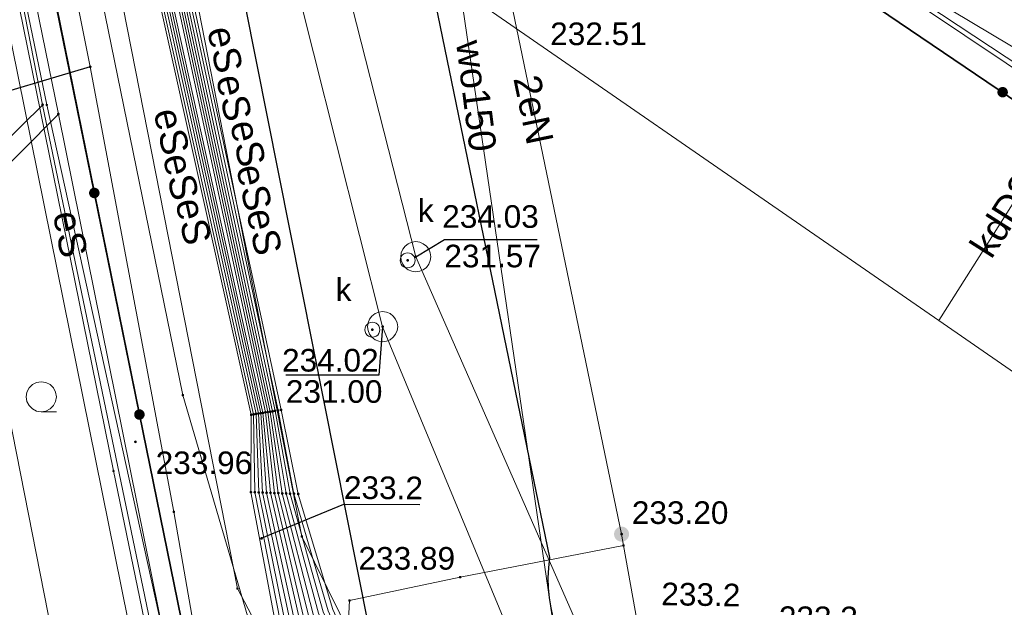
# Model space of a CAD drawing. Header units: metres. Extents: x 6603648 to 6604252, y 5739748 to 5740166.
# Tile 9 of 98: x 6603713 to 6603745, y 5739886 to 5739905. Entities that reach past the tile are written whole.
import ezdxf
from ezdxf.enums import TextEntityAlignment as Align

# ---------------------------------------------------------------- set-up
doc = ezdxf.new("R2010")
doc.units = ezdxf.units.M
doc.layers.get('0').update_dxf_attribs({"color": 252, "linetype": 'CONTINUOUS'})
for name, color, linetype, lineweight in [('GESDZI', 252, 'CONTINUOUS', 18), ('GESUZY', 252, 'CONTINUOUS', 18), ('GSLKOG', 252, 'CONTINUOUS', 35), ('GSLKRW', 252, 'CONTINUOUS', 25), ('GSPPRB', 252, 'CONTINUOUS', 18), ('GSPWPS', 252, 'CONTINUOUS', 13), ('GSPWPS_O', 252, 'CONTINUOUS', 13), ('GSSLZK', 252, 'CONTINUOUS', 18), ('GULENN', 252, 'CONTINUOUS', 18), ('GULENN_O', 252, 'CONTINUOUS', 18), ('GULESN', 252, 'CONTINUOUS', 18), ('GULESN_O', 252, 'CONTINUOUS', 18), ('GULEWN', 252, 'CONTINUOUS', 18), ('GULKDP', 252, 'CONTINUOUS', 18), ('GULKDP_O', 252, 'CONTINUOUS', 18), ('GULKSP', 252, 'CONTINUOUS', 18), ('GULTPR', 252, 'CONTINUOUS', 18), ('GULWOP', 252, 'CONTINUOUS', 18), ('GULWOP_O', 252, 'CONTINUOUS', 18), ('GUPKSD', 252, 'CONTINUOUS', 18), ('GUPKWZ', 252, 'CONTINUOUS', 18), ('GUPKWZ_O', 252, 'CONTINUOUS', 18), ('GZLESN', 252, 'CONTINUOUS', 18)]:
    doc.layers.add(name, color=color, linetype=linetype, lineweight=lineweight)
for name, color, linetype in [('GUPESH', 252, 'CONTINUOUS'), ('GUPESH_O', 252, 'CONTINUOUS'), ('GUPEUI', 252, 'CONTINUOUS'), ('GUPKSH', 252, 'CONTINUOUS'), ('GUPKSH_O', 252, 'CONTINUOUS'), ('GUPTSH', 252, 'CONTINUOUS'), ('GUPTSH_O', 252, 'CONTINUOUS')]:
    doc.layers.add(name, color=color, linetype=linetype)
doc.styles.add('Arial', font='arial.ttf')

# ---------------------------------------------------------------- blocks, each defined once
blk = doc.blocks.new('GSPPRB0')
blk.add_lwpolyline([(-0.007955, 0.0225), (0.007955, 0.0225), (0.0225, 0.007955), (0.0225, -0.007955), (0.007955, -0.0225), (-0.007955, -0.0225), (-0.0225, -0.007955), (-0.0225, 0.007955)], close=True)
blk = doc.blocks.new('GUPESH1')
blk.add_hatch(color=256).paths.add_polyline_path([(0, 0.045), (-0.011647, 0.043467), (-0.0225, 0.038971), (-0.03182, 0.03182), (-0.038971, 0.0225), (-0.043467, 0.011647), (-0.045, 0), (-0.043467, -0.011647), (-0.038971, -0.0225), (-0.03182, -0.03182), (-0.0225, -0.038971), (-0.011647, -0.043467), (0, -0.045), (0.011647, -0.043467), (0.0225, -0.038971), (0.03182, -0.03182), (0.038971, -0.0225), (0.043467, -0.011647), (0.045, 0), (0.043467, 0.011647), (0.038971, 0.0225), (0.03182, 0.03182), (0.0225, 0.038971), (0.011647, 0.043467)])
blk = doc.blocks.new('GUPEUI1')
blk.add_hatch(color=256).paths.add_polyline_path([(0, 0.25), (-0.064705, 0.241481), (-0.125, 0.216506), (-0.176777, 0.176777), (-0.216506, 0.125), (-0.241481, 0.064705), (-0.25, 0), (-0.241481, -0.064705), (-0.216506, -0.125), (-0.176777, -0.176777), (-0.125, -0.216506), (-0.064705, -0.241481), (0, -0.25), (0.064705, -0.241481), (0.125, -0.216506), (0.176777, -0.176777), (0.216506, -0.125), (0.241481, -0.064705), (0.25, 0), (0.241481, 0.064705), (0.216506, 0.125), (0.176777, 0.176777), (0.125, 0.216506), (0.064705, 0.241481)])
blk = doc.blocks.new('GUPTSH1')
blk.add_hatch(color=256).paths.add_polyline_path([(0, 0.045), (-0.011647, 0.043467), (-0.0225, 0.038971), (-0.03182, 0.03182), (-0.038971, 0.0225), (-0.043467, 0.011647), (-0.045, 0), (-0.043467, -0.011647), (-0.038971, -0.0225), (-0.03182, -0.03182), (-0.0225, -0.038971), (-0.011647, -0.043467), (0, -0.045), (0.011647, -0.043467), (0.0225, -0.038971), (0.03182, -0.03182), (0.038971, -0.0225), (0.043467, -0.011647), (0.045, 0), (0.043467, 0.011647), (0.038971, 0.0225), (0.03182, 0.03182), (0.0225, 0.038971), (0.011647, 0.043467)])
blk = doc.blocks.new('GSPWPS1')
blk.add_hatch(color=256).paths.add_polyline_path([(0, 0.045), (-0.011647, 0.043467), (-0.0225, 0.038971), (-0.03182, 0.03182), (-0.038971, 0.0225), (-0.043467, 0.011647), (-0.045, 0), (-0.043467, -0.011647), (-0.038971, -0.0225), (-0.03182, -0.03182), (-0.0225, -0.038971), (-0.011647, -0.043467), (0, -0.045), (0.011647, -0.043467), (0.0225, -0.038971), (0.03182, -0.03182), (0.038971, -0.0225), (0.043467, -0.011647), (0.045, 0), (0.043467, 0.011647), (0.038971, 0.0225), (0.03182, 0.03182), (0.0225, 0.038971), (0.011647, 0.043467)])
blk = doc.blocks.new('GUPKWZ1_1')
blk.add_lwpolyline([(0.25, 0), (0.241481, -0.064705), (0.216506, -0.125), (0.176777, -0.176777), (0.125, -0.216506), (0.064705, -0.241481), (0, -0.25), (-0.064705, -0.241481), (-0.125, -0.216506), (-0.176777, -0.176777), (-0.216506, -0.125), (-0.241481, -0.064705), (-0.25, 0), (-0.241481, 0.064705), (-0.216506, 0.125), (-0.176777, 0.176777), (-0.125, 0.216506), (-0.064705, 0.241481), (0, 0.25), (0.064705, 0.241481), (0.125, 0.216506), (0.176777, 0.176777), (0.216506, 0.125), (0.241481, 0.064705)], close=True)
blk = doc.blocks.new('GUPKSD1_1')
blk.add_lwpolyline([(0.5, 0), (0.482963, -0.12941), (0.433013, -0.25), (0.353553, -0.353553), (0.25, -0.433013), (0.12941, -0.482963), (0, -0.5), (-0.12941, -0.482963), (-0.25, -0.433013), (-0.353553, -0.353553), (-0.433013, -0.25), (-0.482963, -0.12941), (-0.5, 0), (-0.482963, 0.12941), (-0.433013, 0.25), (-0.353553, 0.353553), (-0.25, 0.433013), (-0.12941, 0.482963), (0, 0.5), (0.12941, 0.482963), (0.25, 0.433013), (0.353553, 0.353553), (0.433013, 0.25), (0.482963, 0.12941)], close=True)
blk = doc.blocks.new('GUPKSH1')
blk.add_hatch(color=256).paths.add_polyline_path([(0, 0.045), (-0.011647, 0.043467), (-0.0225, 0.038971), (-0.03182, 0.03182), (-0.038971, 0.0225), (-0.043467, 0.011647), (-0.045, 0), (-0.043467, -0.011647), (-0.038971, -0.0225), (-0.03182, -0.03182), (-0.0225, -0.038971), (-0.011647, -0.043467), (0, -0.045), (0.011647, -0.043467), (0.0225, -0.038971), (0.03182, -0.03182), (0.038971, -0.0225), (0.043467, -0.011647), (0.045, 0), (0.043467, 0.011647), (0.038971, 0.0225), (0.03182, 0.03182), (0.0225, 0.038971), (0.011647, 0.043467)])
blk = doc.blocks.new('GSLKOG2')
blk.add_hatch(color=256).paths.add_polyline_path([(0, 0.175), (-0.045293, 0.169037), (-0.0875, 0.151554), (-0.123744, 0.123744), (-0.151554, 0.0875), (-0.169037, 0.045293), (-0.175, 0), (-0.169037, -0.045293), (-0.151554, -0.0875), (-0.123744, -0.123744), (-0.0875, -0.151554), (-0.045293, -0.169037), (0, -0.175), (0.045293, -0.169037), (0.0875, -0.151554), (0.123744, -0.123744), (0.151554, -0.0875), (0.169037, -0.045293), (0.175, 0), (0.169037, 0.045293), (0.151554, 0.0875), (0.123744, 0.123744), (0.0875, 0.151554), (0.045293, 0.169037)])
blk = doc.blocks.new('GSSLZK1')
blk.add_lwpolyline([(0.5, 0), (0.475528, -0.154508), (0.404508, -0.293893), (0.293893, -0.404508), (0.154508, -0.475528), (0, -0.5), (-0.154508, -0.475528), (-0.293893, -0.404508), (-0.404508, -0.293893), (-0.475528, -0.154508), (-0.5, 0), (-0.475528, 0.154508), (-0.404508, 0.293893), (-0.293893, 0.404508), (-0.154508, 0.475528), (0, 0.5), (0.154508, 0.475528), (0.293893, 0.404508), (0.404508, 0.293893), (0.475528, 0.154508)], close=True)
blk.add_lwpolyline([(-0.5, 0), (-0.5, -0.5)])

msp = doc.modelspace()

# ---------------------------------------------------------------- linework, layer by layer
at = {"layer": 'GESDZI'}
msp.add_line((6603719.27, 5739878.71), (6603703.13, 5739958.06), dxfattribs=at)
msp.add_lwpolyline([(6603691.714, 5739863.768), (6603701.39, 5739966.18), (6603701.42, 5739966.51), (6603703.13, 5739958.06), (6603719.27, 5739878.71), (6603720.73, 5739871.73), (6603724.48, 5739853.38), (6603725.69, 5739853.31), (6603731.69, 5739825.4), (6603774.38, 5739822.29), (6603774.166, 5739819.991)], dxfattribs=at)
at = {"layer": 'GESUZY'}
for points in [[(6604062.77, 5739830.84), (6604014.55, 5739834.06), (6603991.05, 5739835.63), (6603918.87, 5739840.43), (6603844.12, 5739845.41), (6603776.95, 5739849.89), (6603725.69, 5739853.31), (6603724.48, 5739853.38), (6603720.73, 5739871.73), (6603719.27, 5739878.71), (6603703.13, 5739958.06), (6603701.42, 5739966.51), (6603692.92, 5740008.31)], [(6603691.714, 5739863.768), (6603701.39, 5739966.18), (6603701.42, 5739966.51), (6603703.13, 5739958.06), (6603719.27, 5739878.71), (6603720.73, 5739871.73), (6603724.48, 5739853.38), (6603725.69, 5739853.31), (6603776.95, 5739849.89), (6603844.12, 5739845.41), (6603918.87, 5739840.43), (6603991.05, 5739835.63), (6604014.55, 5739834.06), (6604062.77, 5739830.84)]]:
    msp.add_lwpolyline(points, dxfattribs=at)
at = {"layer": 'GSLKOG'}
for points in [[(6603719.265, 5739878.713), (6603713.74, 5739905.82), (6603710.886, 5739920.094), (6603709.692, 5739926.138), (6603706.943, 5739939.546), (6603702.52, 5739961.061), (6603698.684, 5739980.298), (6603695.151, 5739996.89), (6603692.923, 5740008.238), (6603693.465, 5740018.621), (6603694.366, 5740032.062), (6603695.773, 5740054.164), (6603697.507, 5740073.423), (6603699.096, 5740093.969), (6603701.35, 5740122.08)], [(6603760.94, 5739892.26), (6603735.55, 5739909.45), (6603725.94, 5739907.87)]]:
    msp.add_lwpolyline(points, dxfattribs=at)
at = {"layer": 'GSLKRW'}
for points in [[(6603718.75, 5739939.7, 0.173766), (6603718.23, 5739937.86), (6603719.79, 5739928.93, 0.048284), (6603722.84, 5739921.11), (6603722.94, 5739920.67), (6603724.77, 5739911.4), (6603725.34, 5739910.66), (6603730.11, 5739887.52, 0.604875), (6603737.09, 5739882.41), (6603758.47, 5739886.39), (6603760.73, 5739886.84, 0.095034), (6603764.73, 5739888.29, 0.063081), (6603768.68, 5739890.98), (6603766.78, 5739892.25), (6603757.68, 5739898.54)], [(6603719.623, 5739907.764), (6603724.117, 5739885.18, -0.435775), (6603719.265, 5739878.713)]]:
    msp.add_lwpolyline(points, format="xyb", dxfattribs=at)
at = {"layer": 'GULENN'}
for points in [[(6603716.73, 5739984.701), (6603712.125, 5739978.887), (6603709.96, 5739976.67), (6603702.79, 5739966.72), (6603707.653, 5739943.041), (6603710.56, 5739928.09), (6603713.094, 5739916.615), (6603717.941, 5739892.908), (6603721.784, 5739879.813)], [(6603703.817, 5739967.481), (6603712.032, 5739925.727), (6603719.751, 5739886.496), (6603728.881, 5739869.101), (6603730.49, 5739869.418), (6603731.118, 5739869.541), (6603721.888, 5739888.22), (6603714.538, 5739925.8), (6603706.498, 5739966.908)], [(6603721.618, 5739931.499), (6603724.749, 5739917.009), (6603726.66, 5739916.457), (6603732.497, 5739888.299), (6603732.564, 5739887.924)], [(6603732.564, 5739887.924), (6603733.183, 5739884.472), (6603736.239, 5739883.743), (6603743.88, 5739885), (6603743.907, 5739884.437), (6603743.88, 5739885), (6603762.07, 5739887.991), (6603764.073, 5739891.342), (6603767.1, 5739889.562)], [(6603732.564, 5739887.924), (6603727.144, 5739886.871), (6603723.469, 5739886.098), (6603723.277, 5739882.173), (6603720.487, 5739879.647), (6603719.939, 5739879.556), (6603718.842, 5739879.904), (6603717.215, 5739879.221), (6603709.304, 5739877.672), (6603705.839, 5739876.883), (6603703.821, 5739876.242)]]:
    msp.add_lwpolyline(points, dxfattribs=at)
at = {"layer": 'GULESN'}
for points in [[(6603717.379, 5739884.591), (6603713.813, 5739902.234), (6603709.2, 5739924.766), (6603703.779, 5739951.216), (6603698.635, 5739976.702), (6603693.794, 5740000.208), (6603692.136, 5740008.341), (6603692.544, 5740022.334), (6603693.234, 5740031.742), (6603693.839, 5740040.002), (6603694.116, 5740042.536), (6603694.195, 5740045.472), (6603694.487, 5740056.643), (6603696.338, 5740081.74), (6603699.047, 5740112.527), (6603699.215, 5740123.042), (6603699.938, 5740134.181), (6603701.7, 5740153.306), (6603702.115, 5740159.049)], [(6603729.627, 5739822.959), (6603726.18, 5739843.7), (6603723.42, 5739853.93), (6603719.81, 5739870.44), (6603718.15, 5739879.17), (6603713.29, 5739902.54), (6603709.8, 5739920.3), (6603705.4, 5739942.46), (6603700.28, 5739965.48), (6603695.5, 5739990.24)], [(6603728.65, 5739823.024), (6603728.51, 5739824.09), (6603726.5, 5739833.9), (6603726.11, 5739835.69), (6603725.11, 5739840.27), (6603721.74, 5739856.5), (6603719.23, 5739868.71), (6603717.1, 5739879.53), (6603716.55, 5739883.35), (6603712.06, 5739905.56), (6603707.87, 5739926.33), (6603703.66, 5739947.11), (6603698.6, 5739971.8), (6603695.46, 5739988.24)], [(6603710.26, 5739973.42), (6603710.05, 5739971.58), (6603706.41, 5739966.17), (6603705.46, 5739965.72), (6603704.96, 5739964.9), (6603707.95, 5739949.99), (6603713.02, 5739926.3), (6603720.53, 5739892.31), (6603720.72, 5739889.67), (6603721.64, 5739885.48), (6603728, 5739871.32), (6603728.51, 5739867.57), (6603729.06, 5739861.94), (6603729.01, 5739852.84), (6603728.92, 5739849.09), (6603729.23, 5739848.03), (6603729.56, 5739847.36), (6603731.26, 5739846.81), (6603735.49, 5739845.71), (6603741.36, 5739844.83), (6603759.88, 5739842.44)], [(6603710.4, 5739973.49), (6603710.17, 5739971.52), (6603706.52, 5739966.09), (6603705.57, 5739965.67), (6603705.16, 5739964.89), (6603708.13, 5739950.03), (6603713.19, 5739926.33), (6603714.4, 5739924.73), (6603715.13, 5739922.29), (6603715.88, 5739921.58), (6603723.47, 5739923.01), (6603723.78, 5739923.1), (6603725.04, 5739922.94), (6603726.15, 5739922.02), (6603731.9, 5739914.37), (6603733.36, 5739911.36), (6603735.72, 5739909.48), (6603740.98, 5739906.9), (6603742.51, 5739905.75), (6603764.42, 5739891.1)], [(6603710.58, 5739973.58), (6603710.3, 5739971.46), (6603706.64, 5739966.02), (6603705.69, 5739965.63), (6603705.26, 5739964.89), (6603708.22, 5739950.05), (6603713.28, 5739926.35), (6603714.45, 5739924.74), (6603715.13, 5739922.34), (6603715.81, 5739921.87), (6603723.47, 5739923.23), (6603723.75, 5739923.26), (6603725.05, 5739923.03), (6603726.34, 5739922.15), (6603731.92, 5739914.47), (6603733.49, 5739911.43), (6603735.72, 5739909.64), (6603741.03, 5739907.04), (6603742.59, 5739905.88), (6603764.53, 5739891.4)], [(6603709.97, 5739973.28), (6603709.8, 5739971.71), (6603706.18, 5739966.33), (6603705.23, 5739965.82), (6603704.76, 5739964.9), (6603707.76, 5739949.95), (6603712.85, 5739926.27), (6603720.37, 5739892.29), (6603720.46, 5739889.68), (6603721.33, 5739885.41), (6603727.71, 5739871.19), (6603728.21, 5739867.54), (6603728.89, 5739861.95), (6603728.85, 5739852.87), (6603728.68, 5739849.11), (6603728.94, 5739847.97), (6603729.36, 5739847.15), (6603731.19, 5739846.6), (6603735.45, 5739845.51), (6603741.34, 5739844.63), (6603759.87, 5739842.28)], [(6603710.12, 5739973.35), (6603709.92, 5739971.65), (6603706.29, 5739966.25), (6603705.34, 5739965.77), (6603704.86, 5739964.9), (6603707.86, 5739949.97), (6603712.94, 5739926.29), (6603720.45, 5739892.3), (6603720.59, 5739889.68), (6603721.49, 5739885.45), (6603727.86, 5739871.26), (6603728.36, 5739867.56), (6603728.97, 5739861.95), (6603728.93, 5739852.86), (6603728.8, 5739849.1), (6603729.09, 5739848), (6603729.46, 5739847.26), (6603731.22, 5739846.7), (6603735.47, 5739845.61), (6603741.35, 5739844.73), (6603759.87, 5739842.36)], [(6603709.4, 5739972.99), (6603709.29, 5739971.96), (6603705.71, 5739966.64), (6603704.77, 5739966.01), (6603704.36, 5739964.92), (6603707.41, 5739949.88), (6603712.67, 5739926.24), (6603720.21, 5739892.26), (6603720.2, 5739889.69), (6603721.02, 5739885.33), (6603727.42, 5739871.06), (6603727.91, 5739867.5), (6603728.72, 5739861.95), (6603728.69, 5739852.9), (6603728.44, 5739849.13), (6603728.64, 5739847.92), (6603729.15, 5739846.93), (6603731.13, 5739846.4), (6603735.42, 5739845.32), (6603741.31, 5739844.43), (6603759.85, 5739842.12)], [(6603709.54, 5739973.06), (6603709.42, 5739971.89), (6603705.83, 5739966.56), (6603704.88, 5739965.96), (6603704.46, 5739964.92), (6603707.5, 5739949.9), (6603712.76, 5739926.26), (6603720.29, 5739892.27), (6603720.33, 5739889.69), (6603721.18, 5739885.37), (6603727.57, 5739871.13), (6603728.06, 5739867.52), (6603728.8, 5739861.95), (6603728.77, 5739852.88), (6603728.56, 5739849.12), (6603728.79, 5739847.95), (6603729.25, 5739847.04), (6603731.16, 5739846.49), (6603735.43, 5739845.41), (6603741.33, 5739844.53), (6603759.86, 5739842.2)], [(6603705.06, 5739964.89), (6603708.05, 5739950.01), (6603713.11, 5739926.32), (6603720.6, 5739892.32), (6603720.85, 5739889.67), (6603721.8, 5739885.52), (6603728.15, 5739871.39), (6603728.66, 5739867.59), (6603729.14, 5739861.94), (6603729.09, 5739852.83), (6603729.04, 5739849.08), (6603729.38, 5739848.06), (6603729.67, 5739847.47), (6603731.29, 5739846.91), (6603735.51, 5739845.81), (6603741.38, 5739844.93), (6603759.89, 5739842.52)], [(6603705.36, 5739964.88), (6603708.32, 5739950.07), (6603713.37, 5739926.36), (6603720.68, 5739892.34), (6603720.98, 5739889.66), (6603721.95, 5739885.56), (6603728.3, 5739871.45), (6603728.81, 5739867.61), (6603729.23, 5739861.94), (6603729.17, 5739852.82), (6603729.16, 5739849.07), (6603729.53, 5739848.08), (6603729.77, 5739847.58), (6603731.32, 5739847.01), (6603735.53, 5739845.91), (6603741.39, 5739845.02), (6603759.9, 5739842.6)], [(6603705.45, 5739964.88), (6603708.41, 5739950.09), (6603713.46, 5739926.38), (6603720.76, 5739892.35), (6603721.11, 5739889.66), (6603722.11, 5739885.6), (6603728.44, 5739871.52), (6603728.95, 5739867.63), (6603729.31, 5739861.94), (6603729.18, 5739852.82), (6603729.28, 5739849.06), (6603729.68, 5739848.11), (6603729.88, 5739847.69), (6603731.35, 5739847.1), (6603735.55, 5739846.01), (6603741.4, 5739845.12), (6603759.9, 5739842.68)], [(6603705.55, 5739964.87), (6603708.5, 5739950.11), (6603713.54, 5739926.39), (6603720.84, 5739892.36), (6603721.24, 5739889.65), (6603722.27, 5739885.64), (6603728.6, 5739871.59), (6603729.1, 5739867.65), (6603729.39, 5739861.94), (6603729.26, 5739852.8), (6603729.4, 5739849.05), (6603729.82, 5739848.14), (6603729.98, 5739847.8), (6603731.38, 5739847.2), (6603735.57, 5739846.12), (6603741.41, 5739845.22), (6603759.91, 5739842.76)], [(6603705.64, 5739964.87), (6603708.58, 5739950.13), (6603713.63, 5739926.41), (6603720.92, 5739892.37), (6603721.37, 5739889.65), (6603722.44, 5739885.68), (6603728.75, 5739871.66), (6603729.25, 5739867.67), (6603729.48, 5739861.93), (6603729.34, 5739852.79), (6603729.51, 5739849.04), (6603729.97, 5739848.17), (6603730.09, 5739847.91), (6603731.41, 5739847.29), (6603735.59, 5739846.23), (6603741.43, 5739845.32), (6603759.92, 5739842.84)], [(6603705.74, 5739964.87), (6603708.67, 5739950.14), (6603713.7, 5739926.42), (6603721, 5739892.39), (6603721.5, 5739889.64), (6603722.6, 5739885.72), (6603728.91, 5739871.73), (6603729.4, 5739867.68), (6603729.56, 5739861.93), (6603729.42, 5739852.78), (6603729.62, 5739849.03), (6603730.12, 5739848.2), (6603730.2, 5739848.03), (6603731.44, 5739847.39), (6603735.61, 5739846.35), (6603741.44, 5739845.42), (6603759.93, 5739842.92)], [(6603705.83, 5739964.86), (6603708.77, 5739950.16), (6603713.78, 5739926.44), (6603721.1, 5739892.4), (6603721.63, 5739889.64), (6603722.76, 5739885.76), (6603729.05, 5739871.79), (6603729.55, 5739867.7), (6603729.65, 5739861.93), (6603729.5, 5739852.76), (6603729.73, 5739849.02), (6603730.27, 5739848.22), (6603730.31, 5739848.14), (6603731.47, 5739847.48), (6603735.63, 5739846.46), (6603741.45, 5739845.51), (6603759.93, 5739843)], [(6603705.93, 5739964.86), (6603708.89, 5739950.19), (6603713.86, 5739926.45), (6603721.2, 5739892.42), (6603721.77, 5739889.63), (6603722.92, 5739885.8), (6603729.21, 5739871.86), (6603729.67, 5739867.72), (6603729.74, 5739861.93), (6603729.58, 5739852.75), (6603729.85, 5739849.01), (6603730.42, 5739848.25), (6603731.51, 5739847.58), (6603735.65, 5739846.55), (6603741.46, 5739845.6), (6603759.94, 5739843.08), (6603778.41, 5739842.44), (6603792.65, 5739841.57), (6603796.97, 5739841.31), (6603799.03, 5739841.2), (6603828.3, 5739838.36), (6603832.88, 5739837.85), (6603859.08, 5739836.24), (6603882.48, 5739834.59)]]:
    msp.add_lwpolyline(points, dxfattribs=at)
at = {"layer": 'GULEWN'}
for points in [[(6604053.491, 5739830.206), (6604029.54, 5739831.784), (6604023.545, 5739832.079), (6604003.586, 5739833.394), (6603931.654, 5739838.435), (6603858.642, 5739843.848), (6603791.067, 5739848.102), (6603726.181, 5739852.128), (6603723.418, 5739852.125), (6603723.211, 5739852.899), (6603721.578, 5739860.987), (6603719.529, 5739871.388), (6603718.105, 5739878.446), (6603715.641, 5739890.395), (6603709.655, 5739919.794), (6603704.796, 5739949.42), (6603697.83, 5739978.621), (6603695.5, 5739990.24), (6603694.86, 5739993.48), (6603695.43, 5739994.26), (6603696.66, 5739994.54), (6603696.88, 5739994.59)], [(6603695.5, 5739990.24), (6603698.18, 5739976.856), (6603701.36, 5739961.449), (6603705.249, 5739942.066), (6603713.427, 5739902.537), (6603717.379, 5739884.591)]]:
    msp.add_lwpolyline(points, dxfattribs=at)
at = {"layer": 'GULKDP'}
for points in [[(6603777.757, 5739819.752), (6603779.27, 5739834.54), (6603781.34, 5739854.48), (6603739.85, 5739865.22), (6603725.67, 5739897.5), (6603719.16, 5739923.08), (6603711.57, 5739952.81), (6603705.46, 5739984.06), (6603699.45, 5740014.69), (6603703.39, 5740065.66), (6603707.55, 5740115.42), (6603711.278, 5740161.991)], [(6603724.394, 5739908.27), (6603743.024, 5739895.39), (6603765.109, 5739880.121)], [(6603743.024, 5739895.39), (6603750.35, 5739906.949)]]:
    msp.add_lwpolyline(points, dxfattribs=at)
msp.add_lwpolyline([(6603750.86, 5739901.24), (6603734.63, 5739910.94), (6603734.2, 5739911.2), (6603734.39, 5739911.66), (6603734.91, 5739912.96), (6603735.1, 5739913.42), (6603734.68, 5739913.69), (6603732.68, 5739915.01, -0.162517), (6603723.77, 5739926.28, -0.066964), (6603721.6, 5739937.82), (6603721.04, 5739948.88), (6603720.6, 5739953.07), (6603718.81, 5739961.35), (6603718.7, 5739961.84), (6603718.62, 5739962.33, -0.074444), (6603717.9, 5739971.45), (6603717.9, 5739971.95), (6603717.67, 5739972.39, -0.125611)], format="xyb", dxfattribs=at)
at = {"layer": 'GULKSP'}
msp.add_lwpolyline([(6603787.705, 5739819.089), (6603789.77, 5739850.36), (6603764.29, 5739857.04), (6603737.51, 5739864.02), (6603724.57, 5739895.18), (6603717.7, 5739922.45), (6603709.7, 5739954.04), (6603703.98, 5739982.97), (6603697.59, 5740015.56), (6603701.63, 5740063.88), (6603705.74, 5740113.57), (6603709.426, 5740162.111)], dxfattribs=at)
at = {"layer": 'GULTPR'}
msp.add_lwpolyline([(6603722.834, 5739990.106), (6603720.857, 5739991.517), (6603712.487, 5739979.925), (6603701.943, 5739966.871), (6603704.95, 5739951.962), (6603709.54, 5739930.134), (6603712.688, 5739914.678), (6603714.869, 5739903.799), (6603717.642, 5739889.038), (6603719.27, 5739879.708), (6603718.685, 5739879.092), (6603720.061, 5739872.312), (6603722.936, 5739872.483), (6603723.061, 5739871.798)], dxfattribs=at)
at = {"layer": 'GULWOP'}
msp.add_lwpolyline([(6603825.656, 5739849.078), (6603769.366, 5739852.901), (6603737.285, 5739855.059), (6603734.65, 5739855.19), (6603732.727, 5739868.33), (6603732.589, 5739869.247), (6603724.96, 5739921.24), (6603723.88, 5739928.79), (6603745.201, 5739960.057)], dxfattribs=at)
at = {"layer": 'GUPESH_O', "flags": 128}
for points in [[(6603713.293, 5739902.539), (6603711.875, 5739901.141), (6603709.355, 5739901.141)], [(6603713.813, 5739902.234), (6603711.337, 5739899.745), (6603708.817, 5739899.731)], [(6603720.522, 5739888.156), (6603723.284, 5739889.296), (6603725.804, 5739889.282)]]:
    msp.add_lwpolyline(points, dxfattribs=at)
at = {"layer": 'GUPKSH_O', "flags": 128}
for points in [[(6603725.67, 5739897.5), (6603726.618, 5739898.071), (6603729.698, 5739898.071)], [(6603724.57, 5739895.18), (6603724.44, 5739893.577), (6603721.36, 5739893.577)]]:
    msp.add_lwpolyline(points, dxfattribs=at)
at = {"layer": 'GUPTSH_O', "flags": 128}
msp.add_lwpolyline([(6603714.869, 5739903.799), (6603710.779, 5739902.587), (6603708.259, 5739902.565)], dxfattribs=at)
at = {"layer": 'GZLESN'}
msp.add_lwpolyline([(6603708.175, 5739824.251), (6603700.91, 5739861.58), (6603700.88, 5739862.23), (6603700.92, 5739862.87), (6603701.01, 5739863.32), (6603701.11, 5739863.75), (6603701.29, 5739864.37), (6603701.52, 5739864.98), (6603701.75, 5739865.49), (6603702.03, 5739865.98), (6603702.36, 5739866.46), (6603702.74, 5739866.9), (6603703.14, 5739867.26), (6603703.57, 5739867.59), (6603704.04, 5739867.89), (6603704.53, 5739868.17), (6603706.45, 5739868.97), (6603708.44, 5739869.62), (6603716.34, 5739871.08), (6603692.59, 5739991.74), (6603697.34, 5739992.67), (6603697.48, 5739993.96)], dxfattribs=at)

# ---------------------------------------------------------------- block references
at = {"layer": 'GSLKOG'}
for p, rotation in [((6603745.14, 5739902.957), 145.9004987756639), ((6603745.14, 5739902.957), 145.9004987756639), ((6603715.005, 5739899.615), 101.5199283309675), ((6603715.005, 5739899.615), 101.5199283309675), ((6603716.502, 5739892.266), 101.5199283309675), ((6603716.502, 5739892.266), 101.5199283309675)]:
    msp.add_blockref('GSLKOG2', p, dxfattribs=dict(at, rotation=rotation))
at = {"layer": 'GSPPRB', "rotation": 90}
for p in [(6603713.29, 5739902.54), (6603713.427, 5739902.537), (6603717.941, 5739892.908), (6603720.92, 5739892.37), (6603721, 5739892.39), (6603721.1, 5739892.4), (6603721.2, 5739892.42), (6603720.21, 5739892.26), (6603720.29, 5739892.27), (6603720.37, 5739892.29), (6603720.45, 5739892.3), (6603720.53, 5739892.31), (6603720.6, 5739892.32), (6603720.68, 5739892.34), (6603720.76, 5739892.35), (6603720.84, 5739892.36), (6603715.641, 5739890.395), (6603720.2, 5739889.69), (6603720.33, 5739889.69), (6603720.46, 5739889.68), (6603720.59, 5739889.68), (6603720.72, 5739889.67), (6603720.85, 5739889.67), (6603720.98, 5739889.66), (6603721.11, 5739889.66), (6603721.24, 5739889.65), (6603721.37, 5739889.65), (6603721.5, 5739889.64), (6603721.63, 5739889.64), (6603721.77, 5739889.63), (6603717.642, 5739889.038), (6603721.888, 5739888.22), (6603732.564, 5739887.924), (6603727.144, 5739886.871), (6603719.751, 5739886.496), (6603723.469, 5739886.098)]:
    msp.add_blockref('GSPPRB0', p, dxfattribs=at)
at = {"layer": 'GSPWPS', "rotation": 90}
msp.add_blockref('GSPWPS1', (6603716.37, 5739891.36), dxfattribs=at)
at = {"layer": 'GSSLZK', "rotation": 90}
msp.add_blockref('GSSLZK1', (6603713.247, 5739892.854), dxfattribs=at)
at = {"layer": 'GUPESH', "rotation": 90}
for p in [(6603713.29, 5739902.54), (6603713.813, 5739902.234), (6603720.76, 5739892.35), (6603720.84, 5739892.36), (6603720.92, 5739892.37), (6603721, 5739892.39), (6603721.1, 5739892.4), (6603721.2, 5739892.42), (6603720.21, 5739892.26), (6603720.29, 5739892.27), (6603720.37, 5739892.29), (6603720.45, 5739892.3), (6603720.53, 5739892.31), (6603720.6, 5739892.32), (6603720.68, 5739892.34), (6603720.2, 5739889.69), (6603720.33, 5739889.69), (6603720.46, 5739889.68), (6603720.59, 5739889.68), (6603720.72, 5739889.67), (6603720.85, 5739889.67), (6603720.98, 5739889.66), (6603721.11, 5739889.66), (6603721.24, 5739889.65), (6603721.37, 5739889.65), (6603721.5, 5739889.64), (6603721.63, 5739889.64), (6603721.77, 5739889.63), (6603720.553, 5739888.156), (6603732.497, 5739888.299)]:
    msp.add_blockref('GUPESH1', p, dxfattribs=at)
at = {"layer": 'GUPEUI', "rotation": 90}
msp.add_blockref('GUPEUI1', (6603732.497, 5739888.299), dxfattribs=at)
at = {"layer": 'GUPKSD', "rotation": 90}
for p in [(6603725.67, 5739897.5), (6603724.57, 5739895.18)]:
    msp.add_blockref('GUPKSD1_1', p, dxfattribs=at)
at = {"layer": 'GUPKSH', "rotation": 90}
for p in [(6603725.4, 5739897.38), (6603725.67, 5739897.5), (6603724.23, 5739895.08), (6603724.57, 5739895.18)]:
    msp.add_blockref('GUPKSH1', p, dxfattribs=at)
at = {"layer": 'GUPKWZ', "rotation": 90}
for p in [(6603725.4, 5739897.38), (6603724.23, 5739895.08)]:
    msp.add_blockref('GUPKWZ1_1', p, dxfattribs=at)
at = {"layer": 'GUPTSH', "rotation": 90}
msp.add_blockref('GUPTSH1', (6603714.869, 5739903.799), dxfattribs=at)

# ---------------------------------------------------------------- texts
at = {"layer": 'GSPWPS_O', "style": 'Arial'}
msp.add_text('233.96', height=0.75, rotation=360, dxfattribs=at).set_placement((6603717.04, 5739890.29))
at = {"layer": 'GULENN_O', "style": 'Arial'}
msp.add_text('2eN', height=0.9, rotation=281.7095, dxfattribs=at).set_placement((6603729.138, 5739902.287), align=Align.CENTER)
at = {"layer": 'GULESN_O', "style": 'Arial'}
for rotation, p in [(282.1074, (6603718.906, 5739904.278)), (282.4235, (6603719.203, 5739902.679)), (282.4913, (6603717.132, 5739901.556)), (282.0879, (6603719.666, 5739901.166)), (282.4592, (6603717.441, 5739900.055)), (282.127, (6603719.871, 5739899.702)), (282.5109, (6603717.855, 5739898.576)), (282.1074, (6603720.206, 5739898.235)), (280.4252, (6603713.768, 5739898.169))]:
    msp.add_text('eS', height=0.9, rotation=rotation, dxfattribs=at).set_placement(p, align=Align.CENTER)
at = {"layer": 'GULKDP_O', "style": 'Arial'}
msp.add_text('kdD200', height=0.9, rotation=57.63, dxfattribs=at).set_placement((6603745.924, 5739899.22), align=Align.CENTER)
at = {"layer": 'GULWOP_O', "style": 'Arial'}
msp.add_text('wo150', height=0.9, rotation=277.1687, dxfattribs=at).set_placement((6603727.234, 5739902.78), align=Align.CENTER)
at = {"layer": 'GUPESH_O', "style": 'Arial'}
for s, rotation, p in [('233.2', 359.6943, (6603723.285, 5739889.468)), ('233.20', 360, (6603732.839, 5739888.637)), ('233.2', 359.0267, (6603733.811, 5739885.944)), ('233.3', 359.7651, (6603737.715, 5739885.153))]:
    msp.add_text(s, height=0.75, rotation=rotation, dxfattribs=at).set_placement(p)
at = {"layer": 'GUPKSH_O', "style": 'Arial'}
for s, p in [('232.51', (6603730.129, 5739904.519)), ('234.03', (6603726.547, 5739898.459)), ('231.57', (6603726.618, 5739897.148)), ('234.02', (6603721.234, 5739893.691)), ('231.00', (6603721.36, 5739892.654)), ('233.89', (6603723.771, 5739887.121))]:
    msp.add_text(s, height=0.75, rotation=360, dxfattribs=at).set_placement(p)
at = {"layer": 'GUPKWZ_O', "style": 'Arial'}
for p in [(6603726.263, 5739898.657), (6603723.534, 5739896.036)]:
    msp.add_text('k', height=0.75, rotation=360, dxfattribs=at).set_placement(p, align=Align.RIGHT)

doc.saveas('drawing.dxf')
